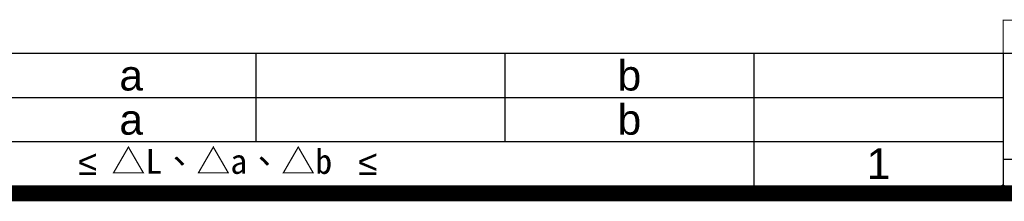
# Model space of a CAD drawing. Header units: millimetres. Extents: x 0 to 1852, y 0 to 1359.
# Tile 46 of 54: x 1385 to 1563, y 84 to 116. Entities that reach past the tile are written whole.
import ezdxf

# ---------------------------------------------------------------- set-up
doc = ezdxf.new("R2010")
doc.units = ezdxf.units.MM
doc.header["$LTSCALE"] = 65.395
doc.layers.get('0').update_dxf_attribs({"linetype": 'CONTINUOUS'})
doc.styles.add('TEXTSTYLE_3', font='arial.ttf')
doc.styles.add('TEXTSTYLE_4', font='kaiu.ttf')

msp = doc.modelspace()

# ---------------------------------------------------------------- linework, layer by layer
at = {"color": 2, "linetype": 'Continuous'}
for p, q in [((1202.549, 110.363), (1562.549, 110.363)), ((1427.549, 110.363), (1427.549, 94.363)), ((1472.549, 110.363), (1472.549, 94.363)), ((1517.549, 110.363), (1517.549, 86.363)), ((1562.549, 110.363), (1562.549, 86.363)), ((1202.549, 102.363), (1562.549, 102.363)), ((1202.549, 94.363), (1562.549, 94.363)), ((1202.549, 86.363), (1562.549, 86.363))]:
    msp.add_line(p, q, dxfattribs=at)
at = {"color": 7, "linetype": 'Continuous'}
for p, q in [((1562.706, 86.193), (1562.393, 86.506)), ((1562.706, 86.506), (1562.393, 86.193))]:
    msp.add_line(p, q, dxfattribs=at)
at = {"color": 40, "linetype": 'Continuous', "const_width": 0.2}
for points in [[(1562.449, 116.349), (1595.649, 116.349)], [(1562.549, 116.349), (1562.549, 86.349)], [(1562.549, 110.349), (1595.549, 110.349)], [(1562.549, 91.149), (1595.549, 91.149)], [(1562.449, 86.349), (1595.649, 86.349)]]:
    msp.add_lwpolyline(points, dxfattribs=at)
at = {"color": 5, "linetype": 'Continuous', "const_width": 2.832}
msp.add_lwpolyline([(1766.949, 84.949), (84.949, 84.949)], dxfattribs=at)

# ---------------------------------------------------------------- texts
at = {"color": 7, "linetype": 'Continuous', "char_height": 5.5, "width": 4.27323, "attachment_point": 2, "line_spacing_factor": 0.9, "style": 'TEXTSTYLE_3'}
for s, insert in [('b', (1495.049, 109.113)), ('a', (1405.049, 109.113)), ('b', (1495.049, 101.113)), ('a', (1405.049, 101.113))]:
    msp.add_mtext(s, dxfattribs=dict(at, insert=insert))
at = {"color": 2, "linetype": 'Continuous', "char_height": 4.5, "line_spacing_factor": 0.9}
for s, insert, width, attachment_point, style in [('≤                           ≤', (1422.489, 92.799), 80.79926, 2, 'TEXTSTYLE_3'), ('△L、△a、△b', (1401.484, 93.02), 62.12547, 1, 'TEXTSTYLE_4')]:
    msp.add_mtext(s, dxfattribs=dict(at, insert=insert, width=width, attachment_point=attachment_point, style=style))
at = {"color": 4, "linetype": 'Continuous', "insert": (1540.049, 93.113), "char_height": 5.5, "width": 4.27323, "attachment_point": 2, "line_spacing_factor": 0.9, "style": 'TEXTSTYLE_3'}
msp.add_mtext('1', dxfattribs=at)

doc.saveas('drawing.dxf')
